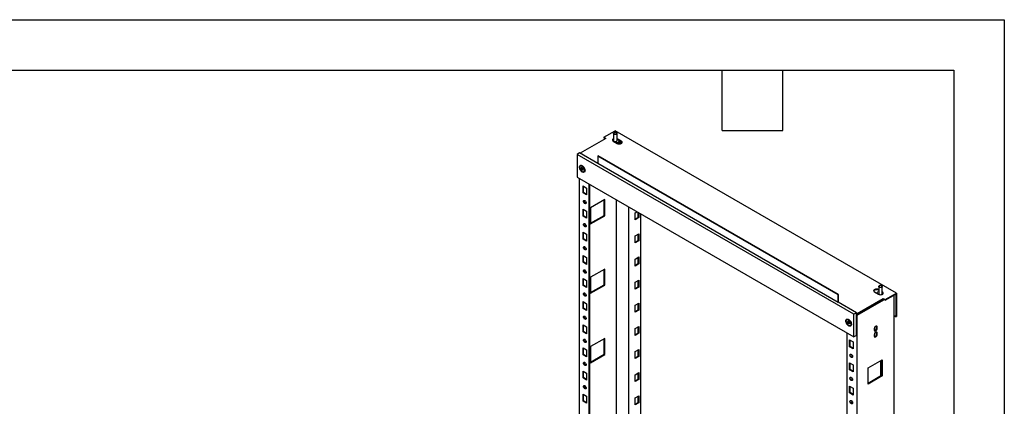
# Model space of a CAD drawing. Header units: millimetres. Extents: x 0 to 3912, y 0 to 3023.
# Tile 11 of 11: x 2174 to 3912, y 2340 to 3023. Entities that reach past the tile are written whole.
import ezdxf

# ---------------------------------------------------------------- set-up
doc = ezdxf.new("R2010")
doc.units = ezdxf.units.MM
doc.header["$LTSCALE"] = 14
doc.layers.add('TEXT', color=140, linetype='Continuous', lineweight=25)

msp = doc.modelspace()

# ---------------------------------------------------------------- linework, layer by layer
at = {"color": 7, "linetype": 'Continuous'}
for p, q in [((0.03, 3022.64), (3911.63, 3022.64)), ((3911.63, 3022.64), (3911.63, 0.04))]:
    msp.add_line(p, q, dxfattribs=at)
for p, q in [((3204.83, 2815.14), (3224.98, 2826.78)), ((3221.98, 2821.88), (3221.98, 2809.22)), ((3223.21, 2823.31), (3222.86, 2823.11)), ((3721.37, 2540.22), (3224.98, 2826.78)), ((3227.1, 2823.11), (3226.75, 2823.31)), ((3227.98, 2809.22), (3227.98, 2821.88)), ((3208.36, 2813.1), (3162.93, 2786.88)), ((3204.83, 2815.14), (3208.36, 2813.1)), ((3204.83, 2815.14), (3204.83, 2813.92)), ((3207.3, 2812.49), (3204.83, 2813.92)), ((3221.44, 2808.41), (3228.51, 2804.33)), ((3228.51, 2812.49), (3227.98, 2812.76)), ((3228.51, 2811.27), (3227.98, 2811.53)), ((3235.59, 2808.41), (3228.51, 2812.49)), ((3228.51, 2811.27), (3228.51, 2812.49)), ((3231.98, 2809.27), (3228.51, 2811.27)), ((3230.51, 2804.79), (3233.18, 2806.33)), ((3230.51, 2803.62), (3230.51, 2805.93)), ((3231.74, 2803.92), (3230.51, 2804.4)), ((3233.73, 2803.68), (3231.74, 2803.92)), ((3235.59, 2807.18), (3231.98, 2809.27)), ((3231.98, 2808.41), (3231.98, 2809.22)), ((3233.85, 2808.14), (3233.15, 2807.73)), ((3234.22, 2803.77), (3236.55, 2805.11)), ((3235.59, 2807.18), (3235.59, 2808.41)), ((3162.05, 2787.39), (3157.45, 2784.73)), ((3646.06, 2502.66), (3157.45, 2784.73)), ((3157.45, 2784.73), (3157.45, 2744.72)), ((3193.87, 2769.02), (3162.05, 2787.39)), ((3193.87, 2781.88), (3194.93, 2782.49)), ((3618.13, 2536.96), (3193.87, 2781.88)), ((3193.87, 2781.88), (3193.87, 2768.61)), ((3619.19, 2537.57), (3194.93, 2782.49)), ((3163.64, 2764.62), (3163.43, 2764.49)), ((3167.11, 2764.05), (3166.64, 2764.32)), ((3618.13, 2523.69), (3193.87, 2768.61)), ((3166.11, 2760.41), (3164.7, 2759.6)), ((3164.7, 2759.6), (3164.97, 2759.97)), ((3165.25, 2761.36), (3164.72, 2761.05)), ((3164.98, 2760.37), (3164.72, 2761.05)), ((3166.39, 2760.78), (3164.97, 2759.97)), ((3166.39, 2761.19), (3164.98, 2760.37)), ((3166.41, 2759.62), (3165, 2758.81)), ((3165.53, 2758.49), (3165, 2758.81)), ((3165.04, 2761.48), (3165.57, 2761.16)), ((3166.95, 2759.3), (3165.53, 2758.49)), ((3165.82, 2761.13), (3166.51, 2761.53)), ((3167.25, 2758.92), (3165.84, 2758.1)), ((3166.1, 2757.41), (3165.84, 2758.1)), ((3165.88, 2761.18), (3166.15, 2761.55)), ((3166.5, 2761.54), (3165.88, 2761.18)), ((3167.51, 2758.23), (3166.1, 2757.41)), ((3166.11, 2760.41), (3166.39, 2760.78)), ((3166.27, 2761.62), (3166.15, 2761.55)), ((3166.39, 2761.19), (3166.31, 2761.41)), ((3166.95, 2759.3), (3166.41, 2759.62)), ((3166.98, 2757.41), (3166.71, 2757.04)), ((3166.76, 2761.19), (3167.02, 2760.49)), ((3167.97, 2758), (3167.04, 2757.46)), ((3167.51, 2758.23), (3167.25, 2758.92)), ((3168.02, 2757.85), (3167.29, 2757.43)), ((3167.82, 2757.12), (3167.29, 2757.43)), ((3167.33, 2760.11), (3167.86, 2759.79)), ((3168.18, 2757.33), (3167.82, 2757.12)), ((3167.88, 2758.23), (3168.14, 2757.54)), ((3168.16, 2759), (3167.89, 2758.63)), ((3169.43, 2754.1), (3169.64, 2754.22)), ((3170.88, 2757.51), (3170.85, 2758.1)), ((3170.88, 2756.97), (3170.88, 2757.51)), ((3157.45, 2744.72), (3646.06, 2462.65)), ((3160.99, 2742.68), (3160.99, 1439.48)), ((3168.06, 2729.21), (3174.42, 2725.53)), ((3168.06, 2716.96), (3168.06, 2729.21)), ((3178.31, 2732.68), (3178.31, 1430.71)), ((3179.37, 2732.07), (3179.37, 1430.09)), ((3169.12, 2717.57), (3168.06, 2716.96)), ((3174.42, 2713.29), (3168.06, 2716.96)), ((3169.12, 2717.57), (3169.12, 2728.6)), ((3174.42, 2714.51), (3169.12, 2717.57)), ((3174.42, 2725.53), (3174.42, 2713.29)), ((3206.24, 2705.12), (3181.49, 2690.83)), ((3205.18, 2677.15), (3205.18, 2704.5)), ((3206.24, 2676.54), (3206.24, 2705.12)), ((3226.74, 2704.72), (3226.74, 1441.11)), ((3226.75, 2704.72), (3226.75, 1441.11)), ((3168.06, 2688.38), (3174.42, 2684.71)), ((3168.06, 2676.13), (3168.06, 2688.38)), ((3169.12, 2676.75), (3168.06, 2676.13)), ((3169.12, 2676.75), (3169.12, 2687.77)), ((3174.42, 2673.68), (3169.12, 2676.75)), ((3174.42, 2684.71), (3174.42, 2672.46)), ((3181.49, 2690.83), (3181.49, 2662.25)), ((3181.49, 2663.47), (3205.18, 2677.15)), ((3181.49, 2662.25), (3206.24, 2676.54)), ((3206.24, 2676.54), (3205.18, 2677.15)), ((3249.02, 1468.26), (3249.02, 2691.86)), ((3259.98, 2681.84), (3263.18, 2683.69)), ((3259.98, 2669.6), (3259.98, 2681.84)), ((3265.28, 2673.88), (3265.28, 2682.47)), ((3266.34, 2681.86), (3266.34, 2673.27)), ((3270.23, 1480.51), (3270.23, 2679.61)), ((3174.42, 2672.46), (3168.06, 2676.13)), ((3259.98, 2670.82), (3265.28, 2673.88)), ((3266.34, 2673.27), (3259.98, 2669.6)), ((3266.34, 2673.27), (3265.28, 2673.88)), ((3168.06, 2647.55), (3174.42, 2643.88)), ((3168.06, 2635.31), (3168.06, 2647.55)), ((3169.12, 2635.92), (3169.12, 2646.94)), ((3174.42, 2643.88), (3174.42, 2631.63)), ((3259.98, 2641.02), (3266.34, 2644.69)), ((3265.28, 2633.05), (3265.28, 2644.08)), ((3266.34, 2644.69), (3266.34, 2632.44)), ((3169.12, 2635.92), (3168.06, 2635.31)), ((3174.42, 2631.63), (3168.06, 2635.31)), ((3174.42, 2632.86), (3169.12, 2635.92)), ((3259.98, 2628.77), (3259.98, 2641.02)), ((3259.98, 2629.99), (3265.28, 2633.05)), ((3266.34, 2632.44), (3259.98, 2628.77)), ((3266.34, 2632.44), (3265.28, 2633.05)), ((3168.06, 2606.73), (3174.42, 2603.05)), ((3168.06, 2594.48), (3168.06, 2606.73)), ((3169.12, 2595.09), (3168.06, 2594.48)), ((3174.42, 2590.81), (3168.06, 2594.48)), ((3169.12, 2595.09), (3169.12, 2606.11)), ((3174.42, 2592.03), (3169.12, 2595.09)), ((3174.42, 2603.05), (3174.42, 2590.81)), ((3259.98, 2600.19), (3266.34, 2603.86)), ((3259.98, 2587.94), (3259.98, 2600.19)), ((3259.98, 2589.17), (3265.28, 2592.23)), ((3266.34, 2591.61), (3259.98, 2587.94)), ((3265.28, 2592.23), (3265.28, 2603.25)), ((3266.34, 2591.61), (3265.28, 2592.23)), ((3266.34, 2603.86), (3266.34, 2591.61)), ((3206.24, 2582.63), (3181.49, 2568.35)), ((3205.18, 2554.67), (3205.18, 2582.02)), ((3206.24, 2554.06), (3206.24, 2582.63)), ((3168.06, 2565.9), (3174.42, 2562.23)), ((3168.06, 2553.65), (3168.06, 2565.9)), ((3169.12, 2554.26), (3169.12, 2565.29)), ((3174.42, 2562.23), (3174.42, 2549.98)), ((3181.49, 2568.35), (3181.49, 2539.77)), ((3259.98, 2559.36), (3266.34, 2563.04)), ((3259.98, 2547.11), (3259.98, 2559.36)), ((3265.28, 2551.4), (3265.28, 2562.42)), ((3266.34, 2563.04), (3266.34, 2550.79)), ((3169.12, 2554.26), (3168.06, 2553.65)), ((3174.42, 2549.98), (3168.06, 2553.65)), ((3174.42, 2551.2), (3169.12, 2554.26)), ((3181.49, 2540.99), (3205.18, 2554.67)), ((3181.49, 2539.77), (3206.24, 2554.06)), ((3206.24, 2554.06), (3205.18, 2554.67)), ((3259.98, 2548.34), (3265.28, 2551.4)), ((3266.34, 2550.79), (3259.98, 2547.11)), ((3266.34, 2550.79), (3265.28, 2551.4)), ((3618.13, 2536.96), (3619.19, 2537.57)), ((3619.19, 2523.48), (3619.19, 2537.57)), ((3682.48, 2542.26), (3689.55, 2538.18)), ((3690.08, 2546.03), (3689.55, 2546.34)), ((3689.55, 2545.12), (3689.55, 2546.34)), ((3690.08, 2544.81), (3689.55, 2545.12)), ((3690.08, 2551.65), (3690.08, 2538.99)), ((3691.32, 2553.08), (3690.96, 2552.87)), ((3695.2, 2552.87), (3694.85, 2553.08)), ((3696.08, 2538.99), (3696.08, 2551.65)), ((3696.62, 2542.26), (3696.08, 2542.57)), ((3696.62, 2541.03), (3696.08, 2541.34)), ((3696.62, 2541.03), (3696.62, 2542.26)), ((3701.22, 2528.58), (3721.37, 2540.22)), ((3701.22, 2527.36), (3720.31, 2538.38)), ((3720.31, 2538.38), (3720.31, 2498.37)), ((3721.37, 2540.22), (3721.37, 2498.98)), ((3168.06, 2525.07), (3174.42, 2521.4)), ((3168.06, 2512.82), (3168.06, 2525.07)), ((3169.12, 2513.44), (3169.12, 2524.46)), ((3174.42, 2521.4), (3174.42, 2509.15)), ((3259.98, 2518.53), (3266.34, 2522.21)), ((3265.28, 2510.57), (3265.28, 2521.6)), ((3266.34, 2522.21), (3266.34, 2509.96)), ((3618.13, 2523.69), (3618.13, 2536.96)), ((3618.13, 2523.69), (3618.48, 2523.89)), ((3650.66, 2505.32), (3618.48, 2523.89)), ((3651.72, 2504.09), (3697.68, 2530.63)), ((3697.68, 2529.4), (3651.72, 2502.87)), ((3651.72, 2502.26), (3698.21, 2529.09)), ((3651.72, 2501.03), (3699.27, 2528.48)), ((3682.65, 2520.11), (3682.12, 2520.42)), ((3694.14, 2526.75), (3694.14, 2527.36)), ((3697.18, 2529.11), (3697.41, 2528.61)), ((3697.22, 2529.14), (3697.41, 2528.61)), ((3697.68, 2530.63), (3701.22, 2528.58)), ((3697.68, 2530.63), (3697.68, 2529.4)), ((3701.22, 2527.36), (3697.68, 2529.4)), ((3701.22, 2528.58), (3701.22, 2527.36)), ((3717.48, 2500), (3717.48, 2536.75)), ((3169.12, 2513.44), (3168.06, 2512.82)), ((3174.42, 2509.15), (3168.06, 2512.82)), ((3174.42, 2510.38), (3169.12, 2513.44)), ((3259.98, 2506.29), (3259.98, 2518.53)), ((3259.98, 2507.51), (3265.28, 2510.57)), ((3266.34, 2509.96), (3259.98, 2506.29)), ((3266.34, 2509.96), (3265.28, 2510.57)), ((3650.66, 2505.32), (3646.06, 2502.66)), ((3650.66, 2501.64), (3650.66, 2505.32)), ((3651.72, 2504.09), (3650.66, 2504.7)), ((3651.72, 2502.87), (3650.66, 2503.48)), ((3650.66, 2502.87), (3651.72, 2502.26)), ((3651.72, 2504.09), (3651.72, 2502.87)), ((3633.87, 2493.16), (3633.66, 2493.04)), ((3636.34, 2488.96), (3634.93, 2488.14)), ((3634.93, 2488.14), (3635.2, 2488.51)), ((3635.47, 2489.9), (3634.95, 2489.6)), ((3635.21, 2488.92), (3634.95, 2489.6)), ((3636.61, 2489.33), (3635.2, 2488.51)), ((3636.62, 2489.73), (3635.21, 2488.92)), ((3636.64, 2488.17), (3635.22, 2487.35)), ((3635.76, 2487.03), (3635.22, 2487.35)), ((3635.26, 2490.02), (3635.79, 2489.71)), ((3637.17, 2487.85), (3635.76, 2487.03)), ((3636.05, 2489.68), (3636.74, 2490.08)), ((3637.48, 2487.46), (3636.06, 2486.65)), ((3636.32, 2485.95), (3636.06, 2486.65)), ((3636.1, 2489.73), (3636.38, 2490.1)), ((3636.73, 2490.09), (3636.1, 2489.73)), ((3637.74, 2486.77), (3636.32, 2485.95)), ((3636.34, 2488.96), (3636.61, 2489.33)), ((3636.5, 2490.17), (3636.38, 2490.1)), ((3636.62, 2489.73), (3636.54, 2489.96)), ((3637.17, 2487.85), (3636.64, 2488.17)), ((3637.33, 2492.59), (3636.87, 2492.86)), ((3637.21, 2485.96), (3636.94, 2485.59)), ((3636.99, 2489.73), (3637.25, 2489.04)), ((3638.19, 2486.54), (3637.26, 2486.01)), ((3637.74, 2486.77), (3637.48, 2487.46)), ((3638.25, 2486.4), (3637.52, 2485.98)), ((3638.05, 2485.66), (3637.52, 2485.98)), ((3637.55, 2488.65), (3638.09, 2488.33)), ((3638.41, 2485.87), (3638.05, 2485.66)), ((3638.39, 2487.54), (3638.11, 2487.17)), ((3638.11, 2486.77), (3638.36, 2486.09)), ((3641.11, 2486.05), (3641.08, 2486.65)), ((3641.11, 2485.52), (3641.11, 2486.05)), ((3646.06, 2462.65), (3646.06, 2502.66)), ((3650.66, 2465.31), (3650.66, 2501.64)), ((3650.66, 2501.64), (3651.72, 2501.03)), ((3651.72, 1121.08), (3651.72, 2501.03)), ((3717.48, 1198.03), (3717.48, 2500)), ((3720.31, 2498.37), (3717.48, 2500)), ((3720.31, 2498.37), (3721.37, 2498.98)), ((3168.06, 2484.25), (3174.42, 2480.57)), ((3168.06, 2472), (3168.06, 2484.25)), ((3169.12, 2472.61), (3168.06, 2472)), ((3174.42, 2468.32), (3168.06, 2472)), ((3169.12, 2472.61), (3169.12, 2483.63)), ((3174.42, 2469.55), (3169.12, 2472.61)), ((3174.42, 2480.57), (3174.42, 2468.32)), ((3259.98, 2477.71), (3266.34, 2481.38)), ((3259.98, 2465.46), (3259.98, 2477.71)), ((3259.98, 2466.68), (3265.28, 2469.75)), ((3266.34, 2469.13), (3259.98, 2465.46)), ((3265.28, 2469.75), (3265.28, 2480.77)), ((3266.34, 2469.13), (3265.28, 2469.75)), ((3266.34, 2481.38), (3266.34, 2469.13)), ((3634.39, 1167.41), (3634.39, 2469.39)), ((3639.66, 2482.65), (3639.87, 2482.77)), ((3682.12, 2477.35), (3682.12, 2474.9)), ((3686.01, 2480.82), (3687.07, 2480.21)), ((3686.01, 2478.37), (3686.01, 2480.82)), ((3686.01, 2478.37), (3687.07, 2477.76)), ((3686.01, 2470.2), (3687.07, 2469.59)), ((3686.01, 2467.75), (3686.01, 2470.2)), ((3687.07, 2477.76), (3687.07, 2480.21)), ((3687.07, 2467.14), (3687.07, 2469.59)), ((3206.24, 2460.15), (3181.49, 2445.87)), ((3205.18, 2432.19), (3205.18, 2459.54)), ((3206.24, 2431.57), (3206.24, 2460.15)), ((3638.28, 2445.5), (3638.28, 2457.75)), ((3638.28, 2457.75), (3644.65, 2454.08)), ((3639.34, 2446.12), (3639.34, 2457.14)), ((3644.65, 2454.08), (3644.65, 2441.83)), ((3650.66, 2465.31), (3646.06, 2462.65)), ((3682.12, 2466.73), (3682.12, 2464.28)), ((3686.01, 2467.75), (3687.07, 2467.14)), ((3168.06, 2443.42), (3174.42, 2439.74)), ((3168.06, 2431.17), (3168.06, 2443.42)), ((3169.12, 2431.78), (3169.12, 2442.81)), ((3174.42, 2439.74), (3174.42, 2427.5)), ((3181.49, 2445.87), (3181.49, 2417.29)), ((3259.98, 2436.88), (3266.34, 2440.55)), ((3259.98, 2424.63), (3259.98, 2436.88)), ((3265.28, 2428.92), (3265.28, 2439.94)), ((3266.34, 2440.55), (3266.34, 2428.31)), ((3639.34, 2446.12), (3638.28, 2445.5)), ((3644.65, 2441.83), (3638.28, 2445.5)), ((3644.65, 2443.06), (3639.34, 2446.12)), ((3169.12, 2431.78), (3168.06, 2431.17)), ((3174.42, 2427.5), (3168.06, 2431.17)), ((3174.42, 2428.72), (3169.12, 2431.78)), ((3181.49, 2418.51), (3205.18, 2432.19)), ((3181.49, 2417.29), (3206.24, 2431.57)), ((3206.24, 2431.57), (3205.18, 2432.19)), ((3259.98, 2425.86), (3265.28, 2428.92)), ((3266.34, 2428.31), (3259.98, 2424.63)), ((3266.34, 2428.31), (3265.28, 2428.92)), ((3638.28, 2404.68), (3638.28, 2416.93)), ((3638.28, 2416.93), (3644.65, 2413.25)), ((3639.34, 2405.29), (3639.34, 2416.31)), ((3671.16, 2408.15), (3695.91, 2422.43)), ((3693.08, 2420.8), (3693.08, 2393.45)), ((3694.85, 2421.82), (3694.85, 2394.47)), ((3695.91, 2422.43), (3695.91, 2393.86)), ((3168.06, 2402.59), (3174.42, 2398.92)), ((3168.06, 2390.34), (3168.06, 2402.59)), ((3169.12, 2390.96), (3169.12, 2401.98)), ((3174.42, 2398.92), (3174.42, 2386.67)), ((3259.98, 2396.05), (3266.34, 2399.73)), ((3265.28, 2388.09), (3265.28, 2399.12)), ((3266.34, 2399.73), (3266.34, 2387.48)), ((3639.34, 2405.29), (3638.28, 2404.68)), ((3644.65, 2401), (3638.28, 2404.68)), ((3644.65, 2402.23), (3639.34, 2405.29)), ((3644.65, 2413.25), (3644.65, 2401)), ((3671.16, 2379.57), (3671.16, 2408.15)), ((3169.12, 2390.96), (3168.06, 2390.34)), ((3174.42, 2386.67), (3168.06, 2390.34)), ((3174.42, 2387.89), (3169.12, 2390.96)), ((3259.98, 2383.81), (3259.98, 2396.05)), ((3259.98, 2385.03), (3265.28, 2388.09)), ((3266.34, 2387.48), (3259.98, 2383.81)), ((3266.34, 2387.48), (3265.28, 2388.09)), ((3694.85, 2394.47), (3671.16, 2380.79)), ((3695.91, 2393.86), (3671.16, 2379.57)), ((3694.85, 2394.47), (3695.91, 2393.86)), ((3638.28, 2363.85), (3638.28, 2376.1)), ((3638.28, 2376.1), (3644.65, 2372.42)), ((3639.34, 2364.46), (3638.28, 2363.85)), ((3644.65, 2360.18), (3638.28, 2363.85)), ((3639.34, 2364.46), (3639.34, 2375.49)), ((3644.65, 2361.4), (3639.34, 2364.46)), ((3644.65, 2372.42), (3644.65, 2360.18)), ((3168.06, 2361.76), (3174.42, 2358.09)), ((3168.06, 2349.52), (3168.06, 2361.76)), ((3169.12, 2350.13), (3168.06, 2349.52)), ((3174.42, 2345.84), (3168.06, 2349.52)), ((3169.12, 2350.13), (3169.12, 2361.15)), ((3174.42, 2347.07), (3169.12, 2350.13)), ((3174.42, 2358.09), (3174.42, 2345.84)), ((3259.98, 2355.23), (3266.34, 2358.9)), ((3259.98, 2342.98), (3259.98, 2355.23)), ((3259.98, 2344.2), (3265.28, 2347.26)), ((3266.34, 2346.65), (3259.98, 2342.98)), ((3265.28, 2347.26), (3265.28, 2358.29)), ((3266.34, 2346.65), (3265.28, 2347.26)), ((3266.34, 2358.9), (3266.34, 2346.65))]:
    msp.add_line(p, q)
at = {"flags": 128}
for points in [[(3224.12, 2820.22), (3223.19, 2820.49), (3222.47, 2820.93), (3222.06, 2821.48), (3222, 2822.08), (3222.3, 2822.66), (3222.86, 2823.11)], [(3224.26, 2820.91), (3225.24, 2820.85), (3226.17, 2821.02), (3226.92, 2821.38), (3227.37, 2821.88), (3227.47, 2822.44), (3227.18, 2822.98), (3226.56, 2823.41), (3225.69, 2823.67), (3224.72, 2823.72), (3223.79, 2823.56), (3223.04, 2823.2), (3222.58, 2822.7), (3222.49, 2822.14), (3222.78, 2821.6), (3223.4, 2821.17), (3224.26, 2820.91)], [(3227.1, 2823.11), (3227.48, 2822.83), (3227.9, 2822.28), (3227.96, 2821.68), (3227.66, 2821.11), (3227.04, 2820.62), (3226.17, 2820.29), (3225.16, 2820.15), (3224.12, 2820.22)], [(3221.98, 2812.76), (3220.98, 2812.18), (3220.29, 2811.46), (3219.99, 2810.66), (3220.09, 2809.84), (3220.59, 2809.07), (3221.44, 2808.41)], [(3221.98, 2809.22), (3222.06, 2808.82), (3222.47, 2808.27), (3223.19, 2807.83), (3224.12, 2807.56), (3225.16, 2807.5), (3226.17, 2807.64), (3227.04, 2807.97), (3227.66, 2808.45), (3227.96, 2809.03), (3227.98, 2809.22)], [(3231.98, 2809.27), (3231.85, 2808.47), (3231.46, 2807.7), (3230.81, 2806.99), (3229.93, 2806.37), (3228.85, 2805.86), (3227.62, 2805.48), (3226.79, 2805.32)], [(3231.98, 2808.41), (3231.96, 2808.14), (3231.69, 2807.25), (3231.07, 2806.42), (3230.15, 2805.69), (3228.98, 2805.09), (3227.83, 2804.72)], [(3228.51, 2804.33), (3229.65, 2803.83), (3230.99, 2803.55), (3232.41, 2803.49), (3233.8, 2803.66), (3235.05, 2804.06), (3236.05, 2804.64), (3236.73, 2805.36), (3237.04, 2806.16), (3236.94, 2806.98), (3236.44, 2807.75), (3235.59, 2808.41)], [(3166.64, 2753.76), (3165.51, 2754.57), (3164.44, 2755.63), (3163.49, 2756.9), (3162.71, 2758.31), (3162.14, 2759.78), (3161.82, 2761.22), (3161.75, 2762.57), (3161.95, 2763.75), (3162.4, 2764.7), (3163.08, 2765.36), (3163.95, 2765.7), (3164.97, 2765.71), (3166.07, 2765.37), (3167.21, 2764.71), (3168.32, 2763.77), (3169.34, 2762.59), (3170.21, 2761.25), (3170.89, 2759.8), (3171.34, 2758.33), (3171.54, 2756.93), (3171.47, 2755.65), (3171.14, 2754.58), (3170.57, 2753.77), (3169.79, 2753.27), (3168.84, 2753.09), (3167.77, 2753.26), (3166.64, 2753.76)], [(3162.79, 2763.92), (3163.45, 2764.51), (3164.29, 2764.76), (3165.27, 2764.68), (3166.32, 2764.26), (3167.38, 2763.52), (3168.38, 2762.52), (3169.26, 2761.32), (3169.95, 2759.99), (3170.43, 2758.62), (3170.66, 2757.29), (3170.62, 2756.08), (3170.31, 2755.08), (3169.77, 2754.35), (3169.01, 2753.92), (3168.09, 2753.83), (3167.07, 2754.09), (3166, 2754.67), (3164.97, 2755.54), (3164.02, 2756.65), (3163.23, 2757.93), (3162.64, 2759.29), (3162.28, 2760.65), (3162.19, 2761.93), (3162.36, 2763.04), (3162.79, 2763.92)], [(3163.64, 2764.62), (3163.66, 2764.63), (3164.51, 2764.89), (3165.48, 2764.8), (3166.54, 2764.38), (3167.59, 2763.65), (3168.59, 2762.65), (3169.47, 2761.44), (3170.17, 2760.11), (3170.64, 2758.74), (3170.87, 2757.41), (3170.83, 2756.21), (3170.53, 2755.21), (3169.98, 2754.47), (3169.64, 2754.22)], [(3164.72, 2761.05), (3164.69, 2761.17), (3164.68, 2761.28), (3164.69, 2761.38), (3164.73, 2761.46), (3164.79, 2761.51), (3164.86, 2761.53), (3164.95, 2761.52), (3165.04, 2761.48)], [(3166.71, 2757.04), (3166.65, 2756.99), (3166.58, 2756.97), (3166.49, 2756.98), (3166.4, 2757.03), (3166.31, 2757.09), (3166.22, 2757.18), (3166.15, 2757.29), (3166.1, 2757.41)], [(3166.15, 2761.55), (3166.21, 2761.6), (3166.28, 2761.62), (3166.37, 2761.61), (3166.46, 2761.57), (3166.55, 2761.5), (3166.64, 2761.41), (3166.71, 2761.3), (3166.76, 2761.19)], [(3168.14, 2757.54), (3168.17, 2757.42), (3168.18, 2757.31), (3168.17, 2757.21), (3168.13, 2757.14), (3168.07, 2757.09), (3168, 2757.07), (3167.91, 2757.08), (3167.82, 2757.12)], [(3171.24, 2703.49), (3171.98, 2702.91), (3172.65, 2702.11), (3173.16, 2701.17), (3173.47, 2700.2), (3173.53, 2699.29), (3173.34, 2698.55), (3172.93, 2698.06), (3172.33, 2697.87), (3171.62, 2698), (3170.86, 2698.43), (3170.14, 2699.13), (3169.55, 2700.01), (3169.13, 2700.98), (3168.95, 2701.94), (3169.01, 2702.77), (3169.31, 2703.4), (3169.83, 2703.74), (3170.49, 2703.77), (3171.24, 2703.49)], [(3172.3, 2698.79), (3171.55, 2699.37), (3170.89, 2700.17), (3170.38, 2701.11), (3170.07, 2702.08), (3170.01, 2702.99), (3170.19, 2703.73), (3170.23, 2703.8)], [(3173.3, 2698.48), (3173.05, 2698.51), (3172.3, 2698.79)], [(3171.24, 2662.66), (3171.98, 2662.09), (3172.65, 2661.29), (3173.16, 2660.35), (3173.47, 2659.37), (3173.53, 2658.47), (3173.34, 2657.73), (3172.93, 2657.23), (3172.33, 2657.04), (3171.62, 2657.17), (3170.86, 2657.61), (3170.14, 2658.3), (3169.55, 2659.19), (3169.13, 2660.16), (3168.95, 2661.11), (3169.01, 2661.94), (3169.31, 2662.57), (3169.83, 2662.92), (3170.49, 2662.95), (3171.24, 2662.66)], [(3172.3, 2657.97), (3171.55, 2658.54), (3170.89, 2659.34), (3170.38, 2660.28), (3170.07, 2661.25), (3170.01, 2662.16), (3170.19, 2662.9), (3170.23, 2662.97)], [(3173.3, 2657.65), (3173.05, 2657.68), (3172.3, 2657.97)], [(3171.24, 2621.83), (3171.98, 2621.26), (3172.65, 2620.46), (3173.16, 2619.52), (3173.47, 2618.54), (3173.53, 2617.64), (3173.34, 2616.9), (3172.93, 2616.41), (3172.33, 2616.21), (3171.62, 2616.34), (3170.86, 2616.78), (3170.14, 2617.48), (3169.55, 2618.36), (3169.13, 2619.33), (3168.95, 2620.28), (3169.01, 2621.12), (3169.31, 2621.74), (3169.83, 2622.09), (3170.49, 2622.12), (3171.24, 2621.83)], [(3172.3, 2617.14), (3171.55, 2617.71), (3170.89, 2618.51), (3170.38, 2619.45), (3170.07, 2620.43), (3170.01, 2621.33), (3170.19, 2622.07), (3170.23, 2622.15)], [(3173.3, 2616.83), (3173.05, 2616.85), (3172.3, 2617.14)], [(3171.24, 2581.01), (3171.98, 2580.43), (3172.65, 2579.63), (3173.16, 2578.69), (3173.47, 2577.72), (3173.53, 2576.81), (3173.34, 2576.07), (3172.93, 2575.58), (3172.33, 2575.39), (3171.62, 2575.52), (3170.86, 2575.95), (3170.14, 2576.65), (3169.55, 2577.53), (3169.13, 2578.5), (3168.95, 2579.46), (3169.01, 2580.29), (3169.31, 2580.91), (3169.83, 2581.26), (3170.49, 2581.29), (3171.24, 2581.01)], [(3172.3, 2576.31), (3171.55, 2576.89), (3170.89, 2577.69), (3170.38, 2578.62), (3170.07, 2579.6), (3170.01, 2580.51), (3170.19, 2581.25), (3170.23, 2581.32)], [(3173.3, 2576), (3173.05, 2576.02), (3172.3, 2576.31)], [(3171.24, 2540.18), (3171.98, 2539.6), (3172.65, 2538.8), (3173.16, 2537.87), (3173.47, 2536.89), (3173.53, 2535.98), (3173.34, 2535.24), (3172.93, 2534.75), (3172.33, 2534.56), (3171.62, 2534.69), (3170.86, 2535.13), (3170.14, 2535.82), (3169.55, 2536.7), (3169.13, 2537.67), (3168.95, 2538.63), (3169.01, 2539.46), (3169.31, 2540.09), (3169.83, 2540.43), (3170.49, 2540.47), (3171.24, 2540.18)], [(3172.3, 2535.48), (3171.55, 2536.06), (3170.89, 2536.86), (3170.38, 2537.8), (3170.07, 2538.77), (3170.01, 2539.68), (3170.19, 2540.42), (3170.23, 2540.49)], [(3689.55, 2546.34), (3688.41, 2546.83), (3687.08, 2547.12), (3685.66, 2547.18), (3684.26, 2547), (3683.02, 2546.61), (3682.01, 2546.03), (3681.33, 2545.31), (3681.02, 2544.51), (3681.13, 2543.69), (3681.62, 2542.92), (3682.48, 2542.26)], [(3689.55, 2545.12), (3688.41, 2545.61), (3687.08, 2545.9), (3685.66, 2545.95), (3684.26, 2545.78), (3683.02, 2545.39), (3682.01, 2544.81), (3681.33, 2544.08), (3681.13, 2543.69)], [(3689.55, 2538.18), (3690.69, 2537.68), (3692.02, 2537.4), (3693.44, 2537.34), (3694.83, 2537.51), (3696.08, 2537.91), (3697.09, 2538.49), (3697.77, 2539.21), (3698.07, 2540.01), (3697.97, 2540.83), (3697.47, 2541.6), (3696.62, 2542.26)], [(3692.23, 2549.99), (3691.29, 2550.26), (3690.58, 2550.7), (3690.16, 2551.25), (3690.1, 2551.85), (3690.4, 2552.43), (3690.96, 2552.87)], [(3692.37, 2550.68), (3693.34, 2550.62), (3694.27, 2550.79), (3695.02, 2551.15), (3695.48, 2551.65), (3695.57, 2552.21), (3695.28, 2552.74), (3694.66, 2553.18), (3693.8, 2553.44), (3692.83, 2553.49), (3691.89, 2553.33), (3691.14, 2552.97), (3690.69, 2552.47), (3690.6, 2551.91), (3690.88, 2551.37), (3691.51, 2550.94), (3692.37, 2550.68)], [(3695.2, 2552.87), (3695.59, 2552.6), (3696, 2552.05), (3696.06, 2551.45), (3695.77, 2550.87), (3695.14, 2550.39), (3694.27, 2550.06), (3693.26, 2549.92), (3692.23, 2549.99)], [(3694.37, 2537.43), (3695.14, 2537.74), (3695.77, 2538.22), (3696.06, 2538.79), (3696.08, 2538.99)], [(3173.3, 2535.17), (3173.05, 2535.2), (3172.3, 2535.48)], [(3171.24, 2499.35), (3171.98, 2498.78), (3172.65, 2497.98), (3173.16, 2497.04), (3173.47, 2496.06), (3173.53, 2495.16), (3173.34, 2494.42), (3172.93, 2493.92), (3172.33, 2493.73), (3171.62, 2493.86), (3170.86, 2494.3), (3170.14, 2495), (3169.55, 2495.88), (3169.13, 2496.85), (3168.95, 2497.8), (3169.01, 2498.64), (3169.31, 2499.26), (3169.83, 2499.61), (3170.49, 2499.64), (3171.24, 2499.35)], [(3172.3, 2494.66), (3171.55, 2495.23), (3170.89, 2496.03), (3170.38, 2496.97), (3170.07, 2497.95), (3170.01, 2498.85), (3170.19, 2499.59), (3170.23, 2499.67)], [(3173.3, 2494.34), (3173.05, 2494.37), (3172.3, 2494.66)], [(3636.87, 2482.3), (3635.74, 2483.11), (3634.67, 2484.18), (3633.72, 2485.45), (3632.94, 2486.85), (3632.37, 2488.32), (3632.04, 2489.77), (3631.97, 2491.12), (3632.17, 2492.3), (3632.62, 2493.25), (3633.3, 2493.91), (3634.17, 2494.25), (3635.19, 2494.25), (3636.3, 2493.92), (3637.44, 2493.26), (3638.54, 2492.32), (3639.56, 2491.14), (3640.43, 2489.79), (3641.11, 2488.34), (3641.56, 2486.88), (3641.76, 2485.47), (3641.7, 2484.2), (3641.37, 2483.12), (3640.8, 2482.32), (3640.02, 2481.81), (3639.07, 2481.64), (3638, 2481.8), (3636.87, 2482.3)], [(3633.02, 2492.46), (3633.68, 2493.05), (3634.52, 2493.31), (3635.5, 2493.22), (3636.55, 2492.8), (3637.61, 2492.07), (3638.61, 2491.07), (3639.48, 2489.87), (3640.18, 2488.54), (3640.66, 2487.16), (3640.88, 2485.83), (3640.84, 2484.63), (3640.54, 2483.63), (3639.99, 2482.89), (3639.24, 2482.46), (3638.32, 2482.38), (3637.29, 2482.63), (3636.23, 2483.21), (3635.19, 2484.09), (3634.25, 2485.2), (3633.46, 2486.47), (3632.86, 2487.84), (3632.51, 2489.2), (3632.42, 2490.48), (3632.59, 2491.59), (3633.02, 2492.46)], [(3633.87, 2493.16), (3633.89, 2493.17), (3634.73, 2493.43), (3635.71, 2493.35), (3636.76, 2492.92), (3637.82, 2492.19), (3638.82, 2491.19), (3639.69, 2489.99), (3640.39, 2488.66), (3640.87, 2487.29), (3641.09, 2485.96), (3641.05, 2484.75), (3640.75, 2483.75), (3640.2, 2483.01), (3639.87, 2482.77)], [(3634.95, 2489.6), (3634.92, 2489.72), (3634.91, 2489.83), (3634.92, 2489.93), (3634.96, 2490), (3635.01, 2490.05), (3635.09, 2490.07), (3635.17, 2490.06), (3635.26, 2490.02)], [(3636.94, 2485.59), (3636.88, 2485.54), (3636.8, 2485.52), (3636.72, 2485.53), (3636.63, 2485.57), (3636.54, 2485.64), (3636.45, 2485.73), (3636.38, 2485.84), (3636.32, 2485.95)], [(3636.38, 2490.1), (3636.43, 2490.15), (3636.51, 2490.17), (3636.59, 2490.16), (3636.69, 2490.12), (3636.78, 2490.05), (3636.86, 2489.96), (3636.93, 2489.85), (3636.99, 2489.73)], [(3638.36, 2486.09), (3638.4, 2485.97), (3638.41, 2485.86), (3638.39, 2485.76), (3638.36, 2485.68), (3638.3, 2485.63), (3638.23, 2485.61), (3638.14, 2485.62), (3638.05, 2485.66)], [(3687.07, 2480.21), (3686.92, 2481.1), (3686.49, 2481.71), (3685.84, 2481.97), (3685.03, 2481.84), (3684.17, 2481.34), (3683.36, 2480.54), (3682.7, 2479.52), (3682.27, 2478.41), (3682.12, 2477.35)], [(3682.12, 2474.9), (3682.27, 2474.01), (3682.7, 2473.4), (3683.36, 2473.14), (3684.17, 2473.26), (3685.03, 2473.76), (3685.84, 2474.57), (3686.49, 2475.58), (3686.92, 2476.69), (3687.07, 2477.76)], [(3687.07, 2469.59), (3686.92, 2470.48), (3686.49, 2471.09), (3685.84, 2471.35), (3685.03, 2471.22), (3684.17, 2470.73), (3683.36, 2469.92), (3682.7, 2468.9), (3682.27, 2467.8), (3682.12, 2466.73)], [(3686.01, 2480.82), (3685.86, 2481.71), (3685.74, 2481.97)], [(3686.01, 2470.2), (3685.86, 2471.09), (3685.74, 2471.36)], [(3171.24, 2458.53), (3171.98, 2457.95), (3172.65, 2457.15), (3173.16, 2456.21), (3173.47, 2455.24), (3173.53, 2454.33), (3173.34, 2453.59), (3172.93, 2453.1), (3172.33, 2452.91), (3171.62, 2453.04), (3170.86, 2453.47), (3170.14, 2454.17), (3169.55, 2455.05), (3169.13, 2456.02), (3168.95, 2456.97), (3169.01, 2457.81), (3169.31, 2458.43), (3169.83, 2458.78), (3170.49, 2458.81), (3171.24, 2458.53)], [(3172.3, 2453.83), (3171.55, 2454.4), (3170.89, 2455.2), (3170.38, 2456.14), (3170.07, 2457.12), (3170.01, 2458.02), (3170.19, 2458.76), (3170.23, 2458.84)], [(3173.3, 2453.52), (3173.05, 2453.54), (3172.3, 2453.83)], [(3682.12, 2464.28), (3682.27, 2463.39), (3682.7, 2462.78), (3683.36, 2462.52), (3684.17, 2462.65), (3685.03, 2463.15), (3685.84, 2463.95), (3686.49, 2464.97), (3686.92, 2466.08), (3687.07, 2467.14)], [(3171.24, 2417.7), (3171.98, 2417.12), (3172.65, 2416.32), (3173.16, 2415.39), (3173.47, 2414.41), (3173.53, 2413.5), (3173.34, 2412.76), (3172.93, 2412.27), (3172.33, 2412.08), (3171.62, 2412.21), (3170.86, 2412.65), (3170.14, 2413.34), (3169.55, 2414.22), (3169.13, 2415.19), (3168.95, 2416.15), (3169.01, 2416.98), (3169.31, 2417.61), (3169.83, 2417.95), (3170.49, 2417.99), (3171.24, 2417.7)], [(3172.3, 2413), (3171.55, 2413.58), (3170.89, 2414.38), (3170.38, 2415.32), (3170.07, 2416.29), (3170.01, 2417.2), (3170.19, 2417.94), (3170.23, 2418.01)], [(3641.46, 2432.03), (3642.21, 2431.46), (3642.88, 2430.66), (3643.39, 2429.72), (3643.69, 2428.74), (3643.75, 2427.84), (3643.57, 2427.1), (3643.16, 2426.6), (3642.56, 2426.41), (3641.84, 2426.54), (3641.09, 2426.98), (3640.37, 2427.68), (3639.77, 2428.56), (3639.36, 2429.53), (3639.17, 2430.48), (3639.24, 2431.32), (3639.54, 2431.94), (3640.05, 2432.29), (3640.72, 2432.32), (3641.46, 2432.03)], [(3173.3, 2412.69), (3173.05, 2412.72), (3172.3, 2413)], [(3641.46, 2391.2), (3642.21, 2390.63), (3642.88, 2389.83), (3643.39, 2388.89), (3643.69, 2387.92), (3643.75, 2387.01), (3643.57, 2386.27), (3643.16, 2385.78), (3642.56, 2385.59), (3641.84, 2385.71), (3641.09, 2386.15), (3640.37, 2386.85), (3639.77, 2387.73), (3639.36, 2388.7), (3639.17, 2389.65), (3639.24, 2390.49), (3639.54, 2391.11), (3640.05, 2391.46), (3640.72, 2391.49), (3641.46, 2391.2)], [(3171.24, 2376.87), (3171.98, 2376.3), (3172.65, 2375.5), (3173.16, 2374.56), (3173.47, 2373.58), (3173.53, 2372.68), (3173.34, 2371.94), (3172.93, 2371.44), (3172.33, 2371.25), (3171.62, 2371.38), (3170.86, 2371.82), (3170.14, 2372.51), (3169.55, 2373.4), (3169.13, 2374.37), (3168.95, 2375.32), (3169.01, 2376.15), (3169.31, 2376.78), (3169.83, 2377.13), (3170.49, 2377.16), (3171.24, 2376.87)], [(3172.3, 2372.18), (3171.55, 2372.75), (3170.89, 2373.55), (3170.38, 2374.49), (3170.07, 2375.46), (3170.01, 2376.37), (3170.19, 2377.11), (3170.23, 2377.18)], [(3173.3, 2371.86), (3173.05, 2371.89), (3172.3, 2372.18)], [(3641.46, 2350.38), (3642.21, 2349.8), (3642.88, 2349), (3643.39, 2348.06), (3643.69, 2347.09), (3643.75, 2346.18), (3643.57, 2345.44), (3643.16, 2344.95), (3642.56, 2344.76), (3641.84, 2344.89), (3641.09, 2345.32), (3640.37, 2346.02), (3639.77, 2346.9), (3639.36, 2347.87), (3639.17, 2348.83), (3639.24, 2349.66), (3639.54, 2350.29), (3640.05, 2350.63), (3640.72, 2350.66), (3641.46, 2350.38)]]:
    msp.add_lwpolyline(points, dxfattribs=at)
for centre, radius, start, end in [((3223, 2808.5), 3.2, 108.59333, 155.35404), ((3231.2, 2801.91), 2.08, 74.90017, 109.3973), ((3230.81, 2800.2), 3.84, 59.64103, 75.96628), ((3234.54, 2805.31), 2.76, 99.09534, 175.59179), ((3234.4, 2804.71), 2.74, 22.36843, 64.41717), ((3165.32, 2759.38), 0.653, 160.38768, 240.85544), ((3164.58, 2760.18), 0.446, 332.15336, 26.16348), ((3165.11, 2757.84), 0.774, 19.75283, 56.67484), ((3165.71, 2761.33), 0.224, 229.83233, 317.4649), ((3166.73, 2760.19), 0.653, 160.38768, 240.85544), ((3165.99, 2760.99), 0.446, 332.15336, 26.16348), ((3169.12, 2760.82), 2.65, 165.28067, 241.01646), ((3169.24, 2760.9), 2.7, 167.99915, 239.21208), ((3166.52, 2758.66), 0.774, 19.75283, 56.67484), ((3167.15, 2757.26), 0.224, 49.83233, 137.4649), ((3167.75, 2760.76), 0.774, 199.75283, 236.67484), ((3168.26, 2758.5), 0.801, 200.10414, 230.99655), ((3168.28, 2758.42), 0.446, 152.15336, 206.16348), ((3167.54, 2759.22), 0.653, 340.38768, 60.85544), ((3691.19, 2537.03), 5.72, 101.1233, 148.28736), ((3692.03, 2539.41), 2, 192.0539, 263.1322), ((3695.44, 2538.56), 2.74, 22.36843, 64.41717), ((3635.54, 2487.92), 0.653, 160.38768, 240.85544), ((3634.81, 2488.72), 0.446, 332.15336, 26.16348), ((3635.33, 2486.39), 0.774, 19.75283, 56.67484), ((3635.94, 2489.88), 0.224, 229.83233, 317.4649), ((3636.96, 2488.74), 0.653, 160.38768, 240.85544), ((3636.22, 2489.54), 0.446, 332.15336, 26.16348), ((3639.35, 2489.37), 2.65, 165.28069, 241.01644), ((3639.47, 2489.44), 2.7, 167.99912, 239.2121), ((3636.75, 2487.2), 0.774, 19.75283, 56.67484), ((3637.37, 2485.81), 0.224, 49.83233, 137.4649), ((3637.98, 2489.3), 0.774, 199.75283, 236.67484), ((3638.49, 2487.05), 0.801, 200.10414, 230.99655), ((3638.51, 2486.97), 0.446, 152.15336, 206.16348), ((3637.77, 2487.76), 0.653, 340.38768, 60.85544), ((3651.72, 2502.26), 0.00307, 242.60967, 297.39033), ((3681.43, 2478.23), 4.59, 282.26642, 1.7361), ((3681.43, 2467.61), 4.59, 282.26642, 1.7361), ((3644.45, 2431.1), 4.18, 162.70587, 257.28876), ((3644.45, 2390.27), 4.18, 162.70587, 257.28876), ((3644.45, 2349.45), 4.18, 162.70587, 257.28876)]:
    msp.add_arc(centre, radius, start, end)
for points, knots in [([(3233.18, 2806.33), (3233.67, 2806.09), (3234.58, 2805.63), (3236.07, 2805.52), (3236.77, 2805.46)], [0, 0, 0, 0, 0.5380522, 1, 1, 1, 1]), ([(3167.13, 2764.03), (3167.15, 2764.03), (3167.37, 2763.92), (3167.92, 2763.5), (3168.68, 2762.76), (3169.41, 2761.81), (3170.04, 2760.74), (3170.51, 2759.63), (3170.79, 2758.62), (3170.84, 2758.09), (3170.86, 2757.86)], [0, 0, 0, 0, 0.0096739, 0.1508317, 0.2952137, 0.4429506, 0.5927149, 0.7428462, 0.8911443, 1, 1, 1, 1]), ([(3637.36, 2492.58), (3637.37, 2492.57), (3637.59, 2492.46), (3638.14, 2492.04), (3638.9, 2491.3), (3639.63, 2490.36), (3640.26, 2489.29), (3640.73, 2488.17), (3641.02, 2487.17), (3641.06, 2486.63), (3641.08, 2486.4)], [0, 0, 0, 0, 0.0096739, 0.1508317, 0.2952137, 0.4429506, 0.5927149, 0.7428462, 0.8911443, 1, 1, 1, 1])]:
    msp.add_open_spline(points, degree=3, knots=knots)
at = {"layer": 'TEXT'}
for p, q in [((88.9, 2933.7), (3822.7, 2933.7)), ((3413.76, 2827.02), (3413.76, 2933.7)), ((3520.44, 2827.02), (3520.44, 2933.7)), ((3822.7, 2933.7), (3822.7, 88.9)), ((3413.76, 2827.02), (3520.44, 2827.02))]:
    msp.add_line(p, q, dxfattribs=at)

doc.saveas('drawing.dxf')
